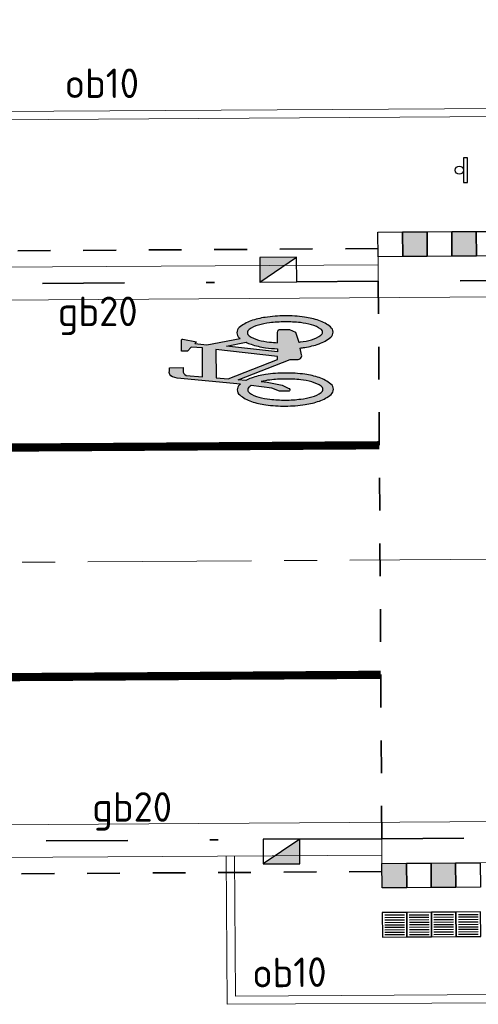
# Model space of a CAD drawing. Header units: metres. Extents: x 97990 to 98409, y 436026 to 436301.
# Tile 8 of 55: x 98042.32 to 98047.92, y 436271.77 to 436283.78. Entities that reach past the tile are written whole.
import ezdxf

# ---------------------------------------------------------------- set-up
doc = ezdxf.new("R2010")
doc.units = ezdxf.units.M
for name, pattern in [('AM-AS-SO', [16, 10, -2, 2, -2]), ('VH-BUSHALTEBAND-SO', [4, 2, -2]), ('VH-GELEIDEBAND-SO', [6, 2, -2, 0, -2]), ('VW-11_STREEP', [2, 1, -1]), ('ZZ-HIDDEN-SO', [4, 2, -2])]:
    doc.linetypes.add(name, pattern=pattern)
for name, color, linetype, lineweight in [('N-WE-AM-AS_WEG-G', 10, 'AM-AS-SO', 18), ('N-WE-IE-MEUBILAIR_WEGMEUBILAIR_HALTEPAAL-S', 7, 'Continuous', 25), ('N-WE-RI-HWA_KOLK-S-200', 150, 'Continuous', 25), ('N-WE-VH-FUNDERING_ZANDCEMENTSTABILISATIE-G', 7, 'ZZ-HIDDEN-SO', 35), ('N-WE-VH-KANTOPSLUITING-T18-200', 1, 'Continuous', 18), ('N-WE-VH-KANTOPSLUITING_ACHTERKANTBAND-G', 1, 'Continuous', 18), ('N-WE-VH-KANTOPSLUITING_BUSHALTEBAND-G', 30, 'VH-BUSHALTEBAND-SO', 35), ('N-WE-VH-KANTOPSLUITING_GELEIDEBAND-G', 20, 'VH-GELEIDEBAND-SO', 35), ('N-WE-VH-KANTOPSLUITING_OPSLUITBAND_100X200-G', 1, 'Continuous', 18), ('N-WE-VH-KANTVERHARDING_ROLLAAG-G', 60, 'Continuous', 18), ('N-WE-VH-MATERIAALGRENS-G', 7, 'ZZ-HIDDEN-SO', 35), ('N-WE-VH-VERHARDING_TEGEL30x30_WIT-G', 7, 'Continuous', 25), ('N-WE-VH-VERHARDING_TEGEL30x30_ZWART-G', 252, 'Continuous', 25), ('N-WE-VH-VERKEERSTEGEL-S', 7, 'Continuous', 25), ('N-WE-VW-MARKERING_LANGS_STREEP_11_010-G', 7, 'VW-11_STREEP', 13), ('N-WE-VW-MARKERING_SYMBOOL-S', 7, 'Continuous', 25)]:
    doc.layers.add(name, color=color, linetype=linetype, lineweight=lineweight)
doc.styles.add('NLCS-ISO-M200-T18', font='NLCS-ISO.ttf', dxfattribs={"height": 0.36})

# ---------------------------------------------------------------- blocks, each defined once
blk = doc.blocks.new('Haltepaal')
at = {"layer": 'N-WE-IE-MEUBILAIR_WEGMEUBILAIR_HALTEPAAL-S'}
blk.add_lwpolyline([(-0.1500000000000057, -0.09999999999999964), (0.1500000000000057, -0.09999999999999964), (0.1500000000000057, -0.04999999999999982), (-0.1500000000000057, -0.04999999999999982)], close=True, dxfattribs=at)
blk.add_circle((0, 0), 0.05, dxfattribs=at)
blk = doc.blocks.new('SVW-MARKERING_SYMBOOL_FIETS_2.0')
h = blk.add_hatch(color=256)
h.paths.add_polyline_path([(-0.0893796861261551, 1.999999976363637), (-0.1260769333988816, 1.999999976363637), (-0.1260769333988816, 2), (-0.1627741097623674, 2, 0.2360683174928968), (-0.1994714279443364, 1.963302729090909), (-0.2178200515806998, 1.90825685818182), (-0.2942099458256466, 1.135263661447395, 0.006813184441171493), (-0.3019926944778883, 1.144906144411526, 0.2231196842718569), (-0.3646090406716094, 1.174311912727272, 0.2231196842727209), (-0.4272253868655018, 1.144906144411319, 0.09064812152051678), (-0.5073278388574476, 1.002337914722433, 0.04745077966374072), (-0.5494175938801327, 0.8275192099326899, 0.03537354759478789), (-0.5664439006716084, 0.5871559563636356, 0.03537354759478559), (-0.5494175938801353, 0.346792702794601, 0.04745077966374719), (-0.5073278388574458, 0.1719739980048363, 0.09064812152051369), (-0.4272253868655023, 0.02940576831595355, 0.2231196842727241), (-0.3646090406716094, 0, 0.223119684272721), (-0.3019926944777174, 0.02940576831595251, 0.0906481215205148), (-0.2218902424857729, 0.1719739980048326, 0.04745077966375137), (-0.1798004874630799, 0.3467927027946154, 0.03537354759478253), (-0.1627741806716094, 0.5871559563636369, 0.03537354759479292), (-0.1798004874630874, 0.8275192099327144, 0.04745077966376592), (-0.2218902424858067, 1.002337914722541, 0.038863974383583), (-0.2499456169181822, 1.06710290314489), (-0.2416865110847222, 1.160706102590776), (0.002363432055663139, 0.5253944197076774), (0.002363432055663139, 0.440366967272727, 0.5446649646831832), (0.05740930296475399, 0.3853210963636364), (0.1407486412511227, 0.4032653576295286, 0.008345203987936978), (0.1478301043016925, 0.3467927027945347, 0.04745077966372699), (0.1899198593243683, 0.1719739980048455, 0.09064812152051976), (0.2700223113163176, 0.02940576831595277, 0.2231196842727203), (0.3326386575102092, 0, 0.2231196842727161), (0.3952550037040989, 0.02940576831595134, 0.09064812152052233), (0.4753574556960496, 0.171973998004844, 0.04745077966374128), (0.5174472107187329, 0.3467927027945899, 0.03537354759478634), (0.5344735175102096, 0.5871559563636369, 0.03537354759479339), (0.5174472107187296, 0.8275192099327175, 0.04745077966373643), (0.4753574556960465, 1.002337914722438, 0.09064812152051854), (0.3952550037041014, 1.14490614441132, 0.22311968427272), (0.3326386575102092, 1.174311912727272, 0.2231196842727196), (0.2700223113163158, 1.14490614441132, 0.006813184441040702), (0.2622395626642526, 1.135263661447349), (0.1858496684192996, 1.541284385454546), (0.2041982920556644, 1.688073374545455), (0.222546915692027, 1.66972475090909), (0.2592441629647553, 1.834862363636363, 0.5489458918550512), (0.2408955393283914, 1.853210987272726), (0.1124551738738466, 1.853210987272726), (0.1124551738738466, 1.779816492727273), (0.1589383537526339, 1.733333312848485), (0.1491524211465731, 1.596330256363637), (-0.2032490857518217, 1.596330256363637), (-0.185406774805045, 1.798543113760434, -0.2817769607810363), (-0.1260769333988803, 1.834862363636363), (-0.0893796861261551, 1.834862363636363)])
h.paths.add_polyline_path([(0.1308037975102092, 1.431192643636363), (0.03906067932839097, 0.6788990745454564), (0.002363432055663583, 0.6788990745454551), (-0.2306719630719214, 1.285537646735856), (-0.2178200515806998, 1.431192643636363)], flags=16)
h.paths.add_polyline_path([(0.1675010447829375, 1.302752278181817), (0.2155579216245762, 1.062467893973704, 0.03598583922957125), (0.1899198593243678, 1.002337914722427, 0.04745077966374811), (0.1478301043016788, 0.8275192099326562, 0.02190482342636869), (0.1332736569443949, 0.6788990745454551), (0.09410655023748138, 0.6788990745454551)], flags=16)
h.paths.add_polyline_path([(-0.3266833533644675, 1.025730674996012, -0.01664003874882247), (-0.3127564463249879, 1.003573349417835), (-0.3462604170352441, 0.7522935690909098), (-0.3829576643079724, 0.6605504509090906), (-0.3829576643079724, 0.5504587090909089, 0.7207592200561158), (-0.3646090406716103, 0.5321100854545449, 0.1622776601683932), (-0.3462604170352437, 0.5504587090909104), (-0.3095631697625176, 0.6238532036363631), (-0.2728659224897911, 0.8073394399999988), (-0.2662235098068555, 0.8826201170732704, -0.03090717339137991), (-0.2470638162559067, 0.7756656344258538, -0.02887400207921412), (-0.2361686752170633, 0.5871559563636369, -0.0288740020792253), (-0.2470638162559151, 0.3986462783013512, -0.03940657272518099), (-0.2737879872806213, 0.2627950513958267, -0.08052682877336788), (-0.3266833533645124, 0.1485812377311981, -0.249059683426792), (-0.3646090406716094, 0.128440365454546, -0.2490596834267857), (-0.4025347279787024, 0.1485812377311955, -0.08052682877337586), (-0.455430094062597, 0.262795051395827, -0.03940657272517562), (-0.4821542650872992, 0.3986462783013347, -0.02887400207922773), (-0.4930494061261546, 0.5871559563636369, -0.02887400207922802), (-0.4821542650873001, 0.7756656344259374, -0.03940657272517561), (-0.4554300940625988, 0.9115168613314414, -0.08052682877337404), (-0.4025347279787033, 1.025730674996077, -0.2490596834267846), (-0.3646090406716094, 1.045871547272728, -0.2490596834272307)], flags=16)
h.paths.add_polyline_path([(0.3326386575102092, 1.045871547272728, -0.2490596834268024), (0.3705643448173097, 1.025730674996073, -0.08052682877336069), (0.4234597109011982, 0.9115168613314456, -0.03940657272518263), (0.4501838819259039, 0.7756656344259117, -0.02887400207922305), (0.4610790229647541, 0.5871559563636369, -0.02887400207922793), (0.4501838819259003, 0.3986462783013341, -0.03940657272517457), (0.423459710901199, 0.2627950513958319, -0.08052682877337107), (0.3705643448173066, 0.1485812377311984, -0.2490596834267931), (0.3326386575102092, 0.128440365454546, -0.2490596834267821), (0.2947129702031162, 0.1485812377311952, -0.08052682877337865), (0.2418176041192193, 0.2627950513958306, -0.03940657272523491), (0.2150934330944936, 0.3986462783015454, -0.003097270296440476), (0.2128827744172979, 0.418796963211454), (0.3326386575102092, 0.4587155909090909), (0.3693359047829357, 0.5321100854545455), (0.3693359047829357, 0.6422018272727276, 0.4142135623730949), (0.3326386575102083, 0.6788990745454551), (0.2067722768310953, 0.6788990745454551, -0.01484253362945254), (0.2150934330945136, 0.775665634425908, -0.0394065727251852), (0.2418176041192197, 0.9115168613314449, -0.08052682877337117), (0.2947129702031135, 1.025730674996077, -0.2490596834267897)], flags=16)
at = {"flags": 128}
for points in [[(-0.2942099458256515, 1.135263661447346), (-0.2178200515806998, 1.908256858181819), (-0.1994714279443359, 1.96330272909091, -0.4142135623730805), (-0.1260769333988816, 1.999999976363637), (-0.0893796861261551, 1.999999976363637), (-0.0893796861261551, 1.834862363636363), (-0.1260769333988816, 1.834862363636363, 0.2817769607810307), (-0.185406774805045, 1.798543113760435), (-0.2032490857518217, 1.596330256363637), (0.1491524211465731, 1.596330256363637), (0.1589383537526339, 1.733333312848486), (0.1124551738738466, 1.779816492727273), (0.1124551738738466, 1.853210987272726), (0.2408955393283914, 1.853210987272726, -0.5489458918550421), (0.2592441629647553, 1.834862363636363), (0.222546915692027, 1.66972475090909), (0.2041982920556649, 1.688073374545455), (0.1858496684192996, 1.541284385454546), (0.2622395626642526, 1.135263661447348)], [(-0.3019926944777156, 1.144906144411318, 0.22311968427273), (-0.3646090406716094, 1.174311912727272, 0.2231196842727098), (-0.4272253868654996, 1.144906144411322, 0.09064812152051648), (-0.5073278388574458, 1.002337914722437, 0.04745077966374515), (-0.5494175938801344, 0.827519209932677, 0.03537354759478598), (-0.5664439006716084, 0.5871559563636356, 0.0353735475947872), (-0.5494175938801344, 0.34679270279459, 0.04745077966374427), (-0.5073278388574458, 0.1719739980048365, 0.09064812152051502), (-0.4272253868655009, 0.0294057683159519, 0.2231196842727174), (-0.3646090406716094, 0, 0.2231196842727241), (-0.3019926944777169, 0.0294057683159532, 0.09064812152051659), (-0.2218902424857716, 0.1719739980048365, 0.04745077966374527), (-0.1798004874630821, 0.3467927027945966, 0.03537354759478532), (-0.1627741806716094, 0.5871559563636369, 0.03537354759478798), (-0.1798004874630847, 0.827519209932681, 0.04745077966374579), (-0.2218902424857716, 1.002337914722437, 0.03886397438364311), (-0.2499456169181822, 1.067102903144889), (-0.2416865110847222, 1.160706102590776), (0.002363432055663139, 0.5253944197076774), (0.002363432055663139, 0.440366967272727, 0.544664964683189), (0.05740930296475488, 0.3853210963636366), (0.1407486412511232, 0.4032653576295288, 0.008345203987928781), (0.1478301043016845, 0.34679270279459, 0.04745077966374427), (0.1899198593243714, 0.1719739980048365, 0.09064812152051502), (0.270022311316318, 0.0294057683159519, 0.2231196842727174), (0.3326386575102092, 0, 0.2231196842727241), (0.3952550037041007, 0.0294057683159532, 0.09064812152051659), (0.4753574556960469, 0.1719739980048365, 0.04745077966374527), (0.5174472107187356, 0.3467927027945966, 0.03537354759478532), (0.5344735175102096, 0.5871559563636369, 0.03537354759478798), (0.5174472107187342, 0.827519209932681, 0.04745077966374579), (0.4753574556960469, 1.002337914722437, 0.09064812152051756), (0.3952550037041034, 1.144906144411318, 0.22311968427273), (0.3326386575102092, 1.174311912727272, 0.2231196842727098), (0.270022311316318, 1.144906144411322)]]:
    blk.add_lwpolyline(points, format="xyb", dxfattribs=at)
blk.add_lwpolyline([(-0.2306719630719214, 1.285537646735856), (0.002363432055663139, 0.6788990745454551), (0.03906067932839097, 0.6788990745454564), (0.1308037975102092, 1.431192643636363), (-0.2178200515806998, 1.431192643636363)], close=True, dxfattribs=at)
for points in [[(0.2155579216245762, 1.062467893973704, 0.03598583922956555), (0.1899198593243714, 1.002337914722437, 0.04745077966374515), (0.1478301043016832, 0.827519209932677, 0.02190482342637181), (0.1332736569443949, 0.6788990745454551), (0.09410655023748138, 0.6788990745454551), (0.167501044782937, 1.302752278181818)], [(-0.2662235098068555, 0.8826201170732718), (-0.2728659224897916, 0.8073394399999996), (-0.3095631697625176, 0.6238532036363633), (-0.3462604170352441, 0.5504587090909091, -0.1622776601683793), (-0.3646090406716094, 0.5321100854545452, -0.7207592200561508), (-0.3829576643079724, 0.5504587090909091), (-0.3829576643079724, 0.6605504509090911), (-0.3462604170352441, 0.7522935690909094), (-0.3127564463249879, 1.003573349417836, 0.01664003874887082), (-0.3266833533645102, 1.025730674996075, 0.2490596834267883), (-0.3646090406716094, 1.045871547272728, 0.2490596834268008), (-0.4025347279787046, 1.025730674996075, 0.08052682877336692), (-0.4554300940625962, 0.9115168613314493, 0.0394065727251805), (-0.4821542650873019, 0.7756656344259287, 0.02887400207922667), (-0.4930494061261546, 0.5871559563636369, 0.02887400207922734), (-0.4821542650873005, 0.3986462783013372, 0.03940657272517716), (-0.4554300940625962, 0.2627950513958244, 0.08052682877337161), (-0.4025347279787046, 0.1485812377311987, 0.2490596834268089), (-0.3646090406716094, 0.128440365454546, 0.2490596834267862), (-0.3266833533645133, 0.1485812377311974, 0.08052682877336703), (-0.2737879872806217, 0.2627950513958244, 0.0394065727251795), (-0.247063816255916, 0.3986462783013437, 0.02887400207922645), (-0.2361686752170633, 0.5871559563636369, 0.02887400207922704), (-0.247063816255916, 0.7756656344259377, 0.0309071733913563)], [(0.4610790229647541, 0.5871559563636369, 0.02887400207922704), (0.4501838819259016, 0.7756656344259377, 0.0394065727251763), (0.4234597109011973, 0.9115168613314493, 0.08052682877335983), (0.3705643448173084, 1.025730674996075, 0.2490596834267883), (0.3326386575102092, 1.045871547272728, 0.2490596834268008), (0.2947129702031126, 1.025730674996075, 0.08052682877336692), (0.2418176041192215, 0.9115168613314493, 0.0394065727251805), (0.2150934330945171, 0.7756656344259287, 0.01484253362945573), (0.2067722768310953, 0.6788990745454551), (0.3326386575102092, 0.6788990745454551, -0.4142135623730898), (0.3693359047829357, 0.6422018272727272), (0.3693359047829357, 0.5321100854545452), (0.3326386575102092, 0.4587155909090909), (0.2128827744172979, 0.4187969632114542, 0.003097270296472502), (0.2150934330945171, 0.3986462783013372, 0.03940657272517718), (0.2418176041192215, 0.2627950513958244, 0.0805268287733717), (0.2947129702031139, 0.1485812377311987, 0.2490596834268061), (0.3326386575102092, 0.128440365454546, 0.2490596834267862), (0.3705643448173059, 0.1485812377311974, 0.08052682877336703), (0.4234597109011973, 0.2627950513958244, 0.0394065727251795), (0.4501838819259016, 0.3986462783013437, 0.02887400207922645)]]:
    blk.add_lwpolyline(points, format="xyb", close=True, dxfattribs=at)
for centre, radius, start, end in [((-0.6519019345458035, 0.8545213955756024), 0.4547084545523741, 38.12735981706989, 39.68880251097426), ((0.6199315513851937, 0.8545213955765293), 0.454708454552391, 140.3111974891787, 141.8726401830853)]:
    blk.add_arc(centre, radius, start, end)
blk = doc.blocks.new('SVH-VERKEERSTEGEL_300X300_GELEIDETEGEL')
at = {"flags": 128}
for points in [[(0.12, -0.02999999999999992), (-0.1200000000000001, -0.02999999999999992)], [(0.12, -0.05999999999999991), (-0.1200000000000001, -0.05999999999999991)], [(0.12, -0.08999999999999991), (-0.1200000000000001, -0.08999999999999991)], [(0.12, -0.1199999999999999), (-0.1200000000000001, -0.1199999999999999)], [(0.12, -0.1499999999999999), (-0.1200000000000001, -0.1499999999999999)], [(0.12, -0.1799999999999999), (-0.1200000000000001, -0.1799999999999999)], [(0.12, -0.2099999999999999), (-0.12, -0.2099999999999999)], [(0.12, -0.2399999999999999), (-0.12, -0.2399999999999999)], [(0.12, -0.2699999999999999), (-0.12, -0.2699999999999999)]]:
    blk.add_lwpolyline(points, dxfattribs=at)
blk.add_3dface([(-0.15, -0.3), (0.15, -0.3), (0.15, 5.551115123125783e-17), (-0.15, 5.551115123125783e-17)])
blk = doc.blocks.new('SRI-KOLK_TROTTOIR-SO')
blk.add_hatch(color=256).paths.add_polyline_path([(1.125000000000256, 1.499999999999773), (-1.124999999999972, 1.499999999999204), (-1.124999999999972, 5.684341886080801e-13)])
blk.add_line((-1.124999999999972, 0), (1.124999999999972, 1.499999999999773))
at = {"flags": 128}
blk.add_lwpolyline([(-1.124999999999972, 0), (1.124999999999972, 0), (1.124999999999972, 1.499999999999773), (-1.124999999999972, 1.499999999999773)], close=True, dxfattribs=at)

msp = doc.modelspace()

# ---------------------------------------------------------------- hatches: boundary and pattern name
at = {"layer": 'N-WE-VH-VERHARDING_TEGEL30x30_WIT-G'}
h = msp.add_hatch(color=256, dxfattribs=at)
h.dxf.hatch_style = 1
h.paths.add_polyline_path([(98047.2962307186, 436280.8936958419), (98046.99623634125, 436280.891859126), (98046.99439962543, 436281.1918535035), (98047.29439400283, 436281.1936902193)])
h = msp.add_hatch(color=256, dxfattribs=at)
h.dxf.hatch_style = 1
h.paths.add_polyline_path([(98047.8962194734, 436280.8973692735), (98047.59622509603, 436280.8955325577), (98047.59438838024, 436281.1955269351), (98047.89438275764, 436281.1973636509)])
h = msp.add_hatch(color=256, dxfattribs=at)
h.dxf.hatch_style = 1
h.paths.add_polyline_path([(98046.74268460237, 436273.4901727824), (98047.0426786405, 436273.4920640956), (98047.04456995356, 436273.1920700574), (98046.74457591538, 436273.1901787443)])
h = msp.add_hatch(color=256, dxfattribs=at)
h.dxf.hatch_style = 1
h.paths.add_polyline_path([(98047.34267267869, 436273.4939554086), (98047.64266671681, 436273.4958467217), (98047.64455802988, 436273.1958526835), (98047.34456399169, 436273.1939613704)])

# ---------------------------------------------------------------- linework, layer by layer
at = {"layer": 'N-WE-AM-AS_WEG-G', "ltscale": 0.2}
msp.add_line((97998.35153671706, 436276.8851626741), (98074.17496548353, 436277.3631916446), dxfattribs=at)
at = {"layer": 'N-WE-VH-FUNDERING_ZANDCEMENTSTABILISATIE-G', "ltscale": 0.2}
for p, q in [((98046.69559517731, 436280.989836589), (98000.83710513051, 436280.7008879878)), ((98046.74331504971, 436273.3901732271), (98007.28032848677, 436273.1413787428))]:
    msp.add_line(p, q, dxfattribs=at)
at = {"layer": 'N-WE-VH-KANTOPSLUITING_ACHTERKANTBAND-G', "ltscale": 0.5}
for p, q in [((98219.8911802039, 436283.7811540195), (98005.00621327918, 436282.4271907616)), ((98046.69685532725, 436280.789840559), (98000.83836528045, 436280.5008919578)), ((98046.74205417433, 436273.5901692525), (98008.20360170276, 436273.3472034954)), ((98044.84209193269, 436273.5781909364), (98044.85348771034, 436271.7706290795)), ((98053.64456956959, 436271.8201115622), (98044.85348771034, 436271.7706290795))]:
    msp.add_line(p, q, dxfattribs=at)
at = {"layer": 'N-WE-VH-KANTOPSLUITING_ACHTERKANTBAND-G'}
for p, q in [((98046.69624196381, 436280.8900224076), (98058.69601706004, 436280.9634910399)), ((98046.69687319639, 436280.7898406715), (98046.69624196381, 436280.8900224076)), ((98046.74079328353, 436273.7901677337), (98046.74268460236, 436273.4901727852)), ((98058.74244612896, 436273.5658253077), (98046.74268460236, 436273.4901727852))]:
    msp.add_line(p, q, dxfattribs=at)
at = {"layer": 'N-WE-VH-KANTOPSLUITING_ACHTERKANTBAND-G', "ltscale": 0.2}
msp.add_line((98046.69685532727, 436280.7898405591), (98046.69811547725, 436280.589844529), dxfattribs=at)
at = {"layer": 'N-WE-VH-KANTOPSLUITING_BUSHALTEBAND-G', "ltscale": 0.5}
for p, q in [((98058.69784179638, 436280.6654533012), (98046.69807983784, 436280.5898443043)), ((98046.740793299, 436273.7901652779), (98058.74055483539, 436273.8658162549))]:
    msp.add_line(p, q, dxfattribs=at)
at = {"layer": 'N-WE-VH-KANTOPSLUITING_GELEIDEBAND-G', "ltscale": 0.5}
for p, q in [((98046.69807983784, 436280.5898443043), (98000.83962543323, 436280.3008959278)), ((98046.74079329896, 436273.7901652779), (98008.20234106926, 436273.5471611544))]:
    msp.add_line(p, q, dxfattribs=at)
at = {"layer": 'N-WE-VH-KANTOPSLUITING_OPSLUITBAND_100X200-G', "ltscale": 0.5}
for p, q in [((98219.93323294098, 436283.6814170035), (98004.96950198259, 436282.3269574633)), ((98044.94208994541, 436273.5788213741), (98044.95285571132, 436271.8711899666)), ((98053.6440059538, 436271.9201099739), (98044.95285571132, 436271.8711899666))]:
    msp.add_line(p, q, dxfattribs=at)
at = {"layer": 'N-WE-VH-KANTVERHARDING_ROLLAAG-G', "ltscale": 0.5}
for p, q in [((98061.66831961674, 436280.4841659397), (97998.38445887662, 436280.0854222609)), ((98061.7370185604, 436274.0847265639), (98004.35640960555, 436273.7229184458))]:
    msp.add_line(p, q, dxfattribs=at)
at = {"layer": 'N-WE-VH-MATERIAALGRENS-G', "ltscale": 0.2}
for p, q in [((98046.6980631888, 436280.5924824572), (98046.72837415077, 436275.7901267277)), ((98046.74079329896, 436273.7901652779), (98046.72822839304, 436275.7901258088))]:
    msp.add_line(p, q, dxfattribs=at)
at = {"layer": 'N-WE-VH-VERHARDING_TEGEL30x30_WIT-G'}
for points in [[(98047.2962307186, 436280.8936958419), (98046.99623634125, 436280.891859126), (98046.99439962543, 436281.1918535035), (98047.29439400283, 436281.1936902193)], [(98047.8962194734, 436280.8973692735), (98047.59622509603, 436280.8955325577), (98047.59438838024, 436281.1955269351), (98047.89438275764, 436281.1973636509)], [(98046.74268460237, 436273.4901727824), (98047.0426786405, 436273.4920640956), (98047.04456995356, 436273.1920700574), (98046.74457591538, 436273.1901787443)], [(98047.34267267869, 436273.4939554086), (98047.64266671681, 436273.4958467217), (98047.64455802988, 436273.1958526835), (98047.34456399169, 436273.1939613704)]]:
    msp.add_lwpolyline(points, close=True, dxfattribs=at)
at = {"layer": 'N-WE-VH-VERHARDING_TEGEL30x30_ZWART-G'}
for points in [[(98046.99623634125, 436280.891859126), (98046.69624196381, 436280.8900224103), (98046.69440524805, 436281.1900167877), (98046.99439962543, 436281.1918535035)], [(98047.59622509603, 436280.8955325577), (98047.2962307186, 436280.8936958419), (98047.29439400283, 436281.1936902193), (98047.59438838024, 436281.1955269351)], [(98048.19621385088, 436280.8992059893), (98047.89621947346, 436280.8973692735), (98047.8943827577, 436281.1973636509), (98048.19437713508, 436281.1992003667)], [(98047.0426786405, 436273.4920640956), (98047.34267267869, 436273.4939554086), (98047.34456399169, 436273.1939613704), (98047.04456995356, 436273.1920700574)], [(98047.64266671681, 436273.4958467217), (98047.942660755, 436273.4977380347), (98047.94455206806, 436273.1977439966), (98047.64455802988, 436273.1958526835)]]:
    msp.add_lwpolyline(points, close=True, dxfattribs=at)
at = {"layer": 'N-WE-VW-MARKERING_LANGS_STREEP_11_010-G', "const_width": 0.1}
for points in [[(98046.71070178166, 436278.5900709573), (98000.85230121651, 436278.3009565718)], [(98046.72822839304, 436275.7901258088), (98000.86960504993, 436275.5010100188)]]:
    msp.add_lwpolyline(points, dxfattribs=at)

# ---------------------------------------------------------------- block references
at = {"layer": 'N-WE-IE-MEUBILAIR_WEGMEUBILAIR_HALTEPAAL-S', "rotation": 90.35078907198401}
msp.add_blockref('Haltepaal', (98047.68780699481, 436281.9461215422), dxfattribs=at)
at = {"layer": 'N-WE-RI-HWA_KOLK-S-200', "xscale": 0.2, "yscale": 0.2, "zscale": 0.2}
for p, rotation in [((98045.47709974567, 436280.5821510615), 0.361008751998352), ((98045.51579826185, 436273.7856038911), 180)]:
    msp.add_blockref('SRI-KOLK_TROTTOIR-SO', p, dxfattribs=dict(at, rotation=rotation))
at = {"layer": 'N-WE-VH-VERKEERSTEGEL-S', "ltscale": 0.2, "rotation": 180.3612165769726}
for p in [(98046.89835556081, 436272.5911363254), (98047.19834959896, 436272.5930276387), (98047.49834363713, 436272.5949189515), (98047.79833767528, 436272.5968102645)]:
    msp.add_blockref('SVH-VERKEERSTEGEL_300X300_GELEIDETEGEL', p, dxfattribs=at)
at = {"layer": 'N-WE-VW-MARKERING_SYMBOOL-S', "rotation": 90.36122092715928}
msp.add_blockref('SVW-MARKERING_SYMBOOL_FIETS_2.0', (98046.14783480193, 436279.637846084), dxfattribs=at)

# ---------------------------------------------------------------- texts
at = {"layer": 'N-WE-VH-KANTOPSLUITING-T18-200', "style": 'NLCS-ISO-M200-T18'}
for s, p in [('ob10', (98042.86898367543, 436282.8255449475)), ('gb20', (98042.78401407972, 436280.0431569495)), ('gb20', (98043.20438997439, 436273.9980190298))]:
    msp.add_text(s, height=0.36, dxfattribs=at).set_placement(p)
msp.add_text('ob10', height=0.36, rotation=0.6044962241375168, dxfattribs=at).set_placement((98045.16102393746, 436271.9748216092))

doc.saveas('drawing.dxf')
